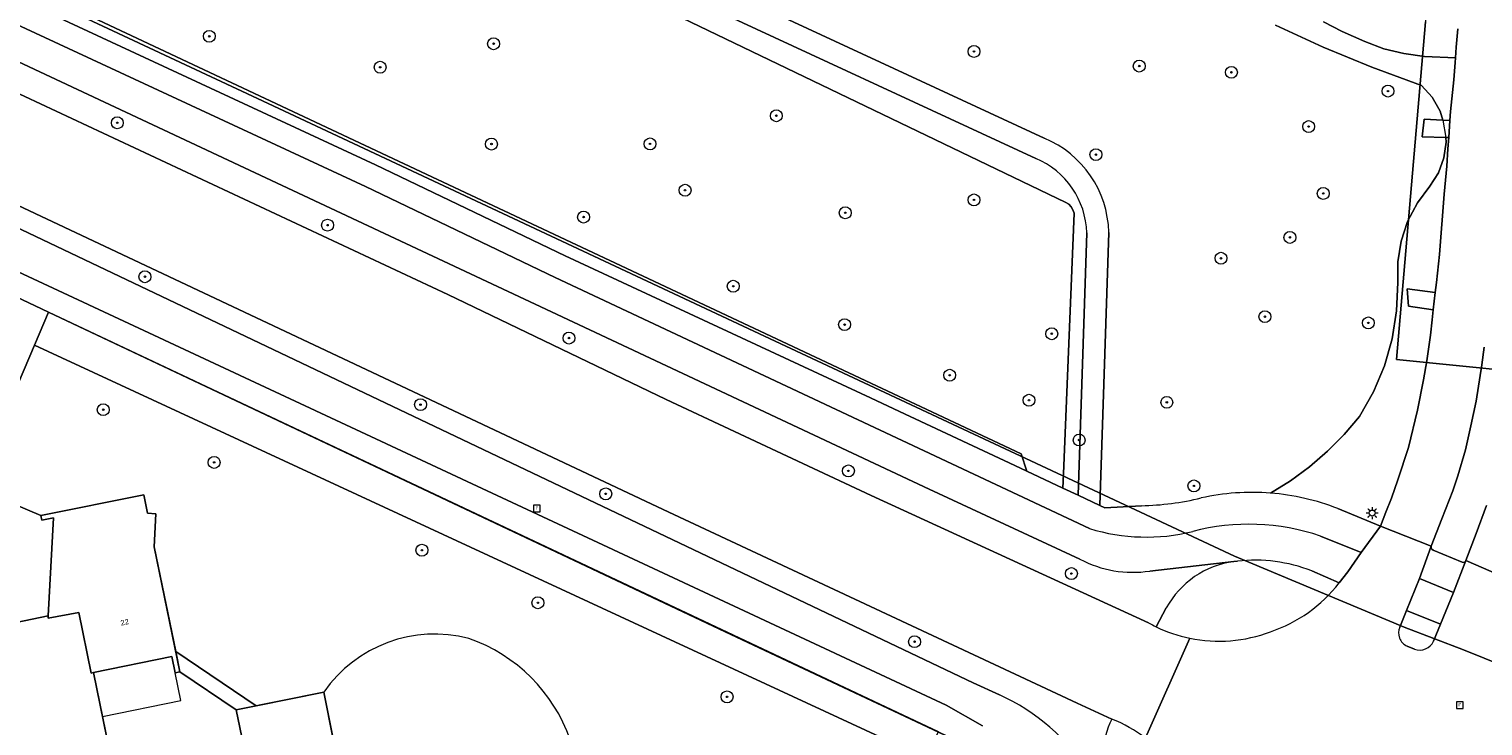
# Model space of a CAD drawing. Header units: metres. Extents: x 207466 to 209466, y 475780 to 477780.
# Tile 61 of 189: x 208213 to 208311, y 476344 to 476391. Entities that reach past the tile are written whole.
import ezdxf

# ---------------------------------------------------------------- set-up
doc = ezdxf.new("R2010")
doc.units = ezdxf.units.M
doc.layers.get('0').update_dxf_attribs({"color": 253, "linetype": 'CONTINUOUS'})
for name, color, linetype, lineweight, true_color in [('B-RO-GR-BEPLANTING_CULTUUR_BOSPLANTSOEN-GV', 7, 'CONTINUOUS', 0, 0x6d8a47), ('B-RO-GR-BOOM-S', 7, 'CONTINUOUS', 0, 0x6d8a47), ('B-RO-GR-GRAS-GV', 7, 'CONTINUOUS', 0, 0x6d8a47), ('B-RO-OG-BEBOUWING-GV', 7, 'CONTINUOUS', 0, 0xa50000), ('B-RO-OG-BEBOUWING_LUIFEL-GV', 7, 'CONTINUOUS', 0, 0xa50000), ('N-RO-GR-GRAS-GV', 7, 'CONTINUOUS', 0, 0x6d8a47)]:
    doc.layers.add(name, color=color, linetype=linetype, lineweight=lineweight, true_color=true_color)
for name, color, linetype, lineweight in [('B-RO-KL-ET_LS_OV_LICHTMAST-S', 253, 'CONTINUOUS', 0), ('B-RO-OG-BEBOUWING-T18', 7, 'CONTINUOUS', 0), ('B-RO-OG-TERREIN_CULTUURSCHEIDING-GV', 253, 'CONTINUOUS', 0), ('B-RO-OG-TERREIN_ERF-GV', 253, 'CONTINUOUS', 0), ('B-RO-OG-WEG-GV', 253, 'CONTINUOUS', 0), ('B-RO-RI-GWA_RIOOLPUT-S', 253, 'CONTINUOUS', 0), ('B-RO-VH-VERHARDING_ASFALT-GV', 253, 'CONTINUOUS', 0), ('B-RO-VH-VERHARDING_BEDRIJFSVLOERPLAAT-GV', 253, 'CONTINUOUS', 0), ('B-RO-VH-VERHARDING_BETON-GV', 253, 'CONTINUOUS', 0), ('B-RO-VH-VERHARDING_BETONSTRAATSTEEN-GV', 253, 'CONTINUOUS', 0), ('B-RO-VH-VERHARDING_TEGEL-GV', 253, 'CONTINUOUS', 0), ('B-WE-KG-GRENS_PERCEEL-GV', 150, 'CONTINUOUS', 18)]:
    doc.layers.add(name, color=color, linetype=linetype, lineweight=lineweight)
doc.styles.add('NLCS-ISO', font='NLCS-ISO.ttf')
doc.styles.add('NLCS-ISO-M200-T18', font='NLCS-ISO.ttf', dxfattribs={"height": 1.8})

# ---------------------------------------------------------------- blocks, each defined once
blk = doc.blocks.new('SKL-ET_OV_LICHTMAST-SO1')
at = {"color": 0, "linetype": 'ByBlock', "lineweight": -2}
blk.add_circle((0, 0), 1, dxfattribs=at)
for points in [[(-1.25, 0), (-2, 0)], [(-1.4142, 1.4142), (-0.8839, 0.8839)], [(0, 2), (0, 1.25)], [(0.8839, 0.8839), (1.4142, 1.4142)], [(2, 0), (1.25, 0)], [(-1.4142, -1.4142), (-0.8839, -0.8839)], [(0, -1.25), (0, -2)], [(0.8839, -0.8839), (1.4142, -1.4142)]]:
    blk.add_open_spline(points, degree=1, dxfattribs=at)
blk = doc.blocks.new('SRI-PUT_INSPECTIEPUT_RIOOLPUT-SO1')
at = {"color": 0, "linetype": 'ByBlock', "lineweight": -2, "flags": 128}
blk.add_lwpolyline([(-1.125, -1.125), (1.125, -1.125), (1.125, 1.125), (-1.125, 1.125), (-1.125, -1.125)], dxfattribs=at)
at = {"color": 0, "linetype": 'ByBlock', "lineweight": -2, "insert": (0, 0.2828), "char_height": 1.5, "attachment_point": 5, "line_spacing_factor": 0.8, "style": 'NLCS-ISO'}
blk.add_mtext('{\\C0;r}', dxfattribs=at)
blk = doc.blocks.new('SGR-BOOM_01-SO1')
at = {"linetype": 'Continuous'}
h = blk.add_hatch(color=0, dxfattribs=at)
edge = h.paths.add_edge_path()
edge.add_arc((0, 0), 0.25, 0, 360)
at = {"color": 0, "linetype": 'ByBlock', "lineweight": -2}
for radius in [2, 0.25]:
    blk.add_circle((0, 0), radius, dxfattribs=at)

msp = doc.modelspace()

# ---------------------------------------------------------------- linework, layer by layer
at = {"layer": 'B-RO-GR-BEPLANTING_CULTUUR_BOSPLANTSOEN-GV', "flags": 128}
for points in [[(208217.251, 476391.56), (208279.627, 476362.253), (208280.019, 476361.094), (208282.438, 476359.959), (208282.477, 476360.914), (208283.184, 476378.424), (208283.113, 476378.645), (208282.994, 476378.845), (208282.831, 476379.011), (208282.634, 476379.135), (208228.697, 476405.055)], [(208249.329, 476343.089), (208246.511, 476342.041), (208247.424, 476339.833), (208248.256, 476337.623), (208253.957, 476335.636), (208260.723, 476338.185), (208262.541, 476339.457), (208262.866, 476338.992), (208264.064, 476339.443), (208266.561, 476332.817), (208267.848, 476332.137), (208273.146, 476341.882), (208213.346, 476369.565), (208209.266, 476360.036), (208213.772, 476358.131)], [(208213.772, 476358.131), (208220.676, 476359.519), (208220.941, 476358.292), (208221.499, 476358.23), (208221.383, 476356.03), (208222.828, 476348.991), (208228.244, 476345.352), (208232.778, 476346.274)]]:
    msp.add_lwpolyline(points, dxfattribs=at)
at = {"layer": 'B-RO-GR-BEPLANTING_CULTUUR_BOSPLANTSOEN-GV'}
for centre, radius, start, end in [((208240.219, 476341.095), 9.066, 75.28783, 145.16298), ((208238.937, 476339.455), 11.009, 19.273, 70.99698)]:
    msp.add_arc(centre, radius, start, end, dxfattribs=at)
at = {"layer": 'B-RO-GR-GRAS-GV', "flags": 128}
for points in [[(208228.697, 476405.055), (208282.634, 476379.135), (208282.831, 476379.011), (208282.994, 476378.845), (208283.113, 476378.645), (208283.184, 476378.424), (208282.477, 476360.914), (208282.438, 476359.959), (208283.462, 476359.479), (208284.041, 476377.091)], [(208280.619, 476382.086), (208257.312, 476392.892), (208230.755, 476405.107)], [(208300.919, 476358.586), (208303.784, 476357.408), (208304.138, 476358.344), (208304.509, 476359.285), (208304.943, 476360.524), (208305.649, 476362.697), (208306.273, 476365.184), (208306.665, 476367.232), (208306.889, 476368.509), (208307.039, 476369.591), (208307.127, 476370.221), (208307.248, 476371.254), (208307.325, 476371.918), (208305.664, 476372.175), (208305.57, 476373.34), (208307.461, 476373.081), (208307.54, 476373.764), (208307.732, 476375.648), (208308.062, 476379.688), (208308.224, 476381.577), (208308.31, 476382.724), (208308.361, 476383.494), (208308.158, 476383.5), (208308.184, 476383.188), (208308.042, 476382.129), (208307.674, 476381.126), (208307.098, 476380.226), (208306.253, 476379.108), (208305.6, 476377.868), (208305.156, 476376.538), (208304.931, 476375.155), (208304.933, 476373.753), (208304.86, 476371.859), (208304.561, 476369.987), (208304.04, 476368.165), (208303.307, 476366.417), (208302.369, 476364.77), (208301.34, 476363.56), (208300.218, 476362.433), (208299.012, 476361.399), (208297.728, 476360.462), (208296.377, 476359.628)]]:
    msp.add_lwpolyline(points, dxfattribs=at)
at = {"layer": 'B-RO-GR-GRAS-GV'}
for centre, radius, start, end in [((208278.473, 476376.946), 5.57, 1.48964, 67.33928), ((208295.147, 476343.846), 15.829, 68.61476, 85.54346)]:
    msp.add_arc(centre, radius, start, end, dxfattribs=at)
at = {"layer": 'B-RO-OG-BEBOUWING-GV', "flags": 128}
for points in [[(208213.772, 476358.131), (208213.835, 476357.817), (208214.619, 476357.974), (208214.255, 476351.395), (208214.253, 476351.23), (208216.317, 476351.619), (208217.152, 476347.544), (208217.308, 476347.576), (208217.307, 476347.582), (208222.572, 476348.654), (208222.795, 476347.561), (208223.108, 476347.625), (208222.828, 476348.991), (208221.383, 476356.03), (208221.499, 476358.23), (208220.941, 476358.292), (208220.676, 476359.519), (208213.772, 476358.131)], [(208218.874, 476339.912), (208217.907, 476344.643), (208217.308, 476347.576), (208217.152, 476347.544), (208216.317, 476351.619), (208214.253, 476351.23), (208214.255, 476351.395), (208209.517, 476350.405), (208209.578, 476350.072), (208210.365, 476350.215), (208210.009, 476343.7), (208210.004, 476343.526), (208212.069, 476343.915), (208212.948, 476339.831), (208213.062, 476339.856), (208218.34, 476340.926), (208218.56, 476339.848), (208218.874, 476339.912)], [(208232.778, 476346.274), (208228.244, 476345.352), (208226.899, 476345.078), (208227.511, 476342.059), (208227.831, 476342.123), (208233.395, 476343.232), (208232.778, 476346.274)]]:
    msp.add_lwpolyline(points, dxfattribs=at)
at = {"layer": 'B-RO-OG-BEBOUWING_LUIFEL-GV', "flags": 128}
msp.add_lwpolyline([(208217.307, 476347.582), (208217.907, 476344.643), (208223.171, 476345.714), (208222.795, 476347.561), (208222.572, 476348.654), (208217.307, 476347.582)], dxfattribs=at)
at = {"layer": 'B-RO-OG-TERREIN_CULTUURSCHEIDING-GV', "flags": 128}
for points in [[(208090.926, 476437.162), (208090.139, 476435.993), (208094.787, 476433.172), (208110.037, 476424.953), (208122.826, 476419.125), (208135.428, 476412.961), (208148.307, 476407.25), (208171.831, 476396.242), (208184.413, 476389.969), (208211.557, 476377.75), (208276.418, 476346.903), (208278.169, 476346.087)], [(208285.726, 476344.456), (208283.391, 476345.539), (208255.964, 476358.359), (208206.34, 476381.695), (208189.449, 476389.539), (208150.667, 476407.719), (208133.074, 476415.883), (208123.79, 476420.336), (208116.309, 476423.766), (208107.185, 476428.156), (208097.597, 476433.227), (208090.926, 476437.162)], [(208206.678, 476399.524), (208208.27, 476395.279), (208208.04, 476394.766), (208236.262, 476381.65), (208249, 476375.556), (208269.509, 476366.016), (208271.459, 476365.109), (208279.205, 476361.476), (208280.019, 476361.094), (208279.627, 476362.253), (208217.251, 476391.56), (208218.527, 476394.299), (208219.168, 476395.677), (208218.988, 476396.173), (208216.799, 476397.153), (208214.413, 476398.222), (208205.635, 476402.307), (208206.678, 476399.524)], [(208251.881, 476397.755), (208252.1, 476396.927), (208257.935, 476394.239), (208281.19, 476383.455)], [(208246.985, 476372.317), (208204.989, 476391.985), (208204.139, 476390.14), (208211.642, 476386.734), (208241.111, 476372.953), (208255.775, 476365.906), (208269.55, 476359.469), (208288.197, 476350.913)], [(208296.713, 476391.036), (208299.932, 476389.565), (208303.203, 476388.215), (208306.523, 476386.988), (208307.243, 476386.199), (208307.775, 476385.273), (208307.967, 476384.659), (208308.437, 476384.63), (208308.478, 476385.251), (208308.703, 476387.371), (208308.802, 476388.535), (208308.821, 476388.845), (208306.733, 476388.941), (208305.35, 476389.127), (208304.007, 476389.446), (208302.714, 476389.946), (208301.209, 476390.62), (208299.95, 476391.253)], [(208296.377, 476359.628), (208297.728, 476360.462), (208299.012, 476361.399), (208300.218, 476362.433), (208301.34, 476363.56), (208302.369, 476364.77), (208303.307, 476366.417), (208304.04, 476368.165), (208304.561, 476369.987), (208304.86, 476371.859), (208304.933, 476373.753), (208304.931, 476375.155), (208305.156, 476376.538), (208305.6, 476377.868), (208306.253, 476379.108), (208307.098, 476380.226), (208307.674, 476381.126), (208308.042, 476382.129), (208308.184, 476383.188), (208308.158, 476383.5), (208306.578, 476383.546), (208306.701, 476384.736), (208307.967, 476384.659), (208307.775, 476385.273), (208307.243, 476386.199), (208306.523, 476386.988), (208303.203, 476388.215), (208299.932, 476389.565), (208296.713, 476391.036)], [(208285.524, 476377.129), (208284.924, 476358.793), (208285.263, 476358.634), (208287.714, 476358.777)], [(208213.346, 476369.565), (208273.146, 476341.882), (208274.084, 476343.608), (208214.29, 476371.77), (208213.346, 476369.565)], [(208283.584, 476355.194), (208273.457, 476359.888), (208246.985, 476372.317)], [(208293.93, 476355.029), (208288.27, 476354.397)], [(208288.706, 476350.649), (208289.384, 476351.926)]]:
    msp.add_lwpolyline(points, dxfattribs=at)
at = {"layer": 'B-RO-OG-TERREIN_CULTUURSCHEIDING-GV'}
for centre, radius, start, end in [((208278.476, 476376.948), 7.05, 1.4695, 67.36129), ((208287.192, 476378.42), 19.65, 271.52128, 283.33665), ((208295.155, 476343.812), 15.863, 85.58015, 102.48605), ((208287.135, 476361.897), 7.586, 242.08868, 278.6062), ((208294.723, 476348.985), 6.095, 97.47686, 151.15632), ((208294.092, 476361.656), 12.254, 241.24519, 243.92651), ((208272.627, 476333.694), 13.576, 31.7623, 65.90777), ((208291.313, 476341.66), 6.248, 153.42002, 175.3771)]:
    msp.add_arc(centre, radius, start, end, dxfattribs=at)
at = {"layer": 'B-RO-OG-TERREIN_ERF-GV', "flags": 128}
for points in [[(208209.517, 476350.405), (208214.255, 476351.395), (208214.619, 476357.974), (208213.835, 476357.817), (208213.772, 476358.131), (208209.266, 476360.036)], [(208227.511, 476342.059), (208226.899, 476345.078), (208228.244, 476345.352), (208222.828, 476348.991), (208223.108, 476347.625), (208222.795, 476347.561), (208222.572, 476348.654), (208217.307, 476347.582), (208217.308, 476347.576), (208217.907, 476344.643), (208218.874, 476339.912)]]:
    msp.add_lwpolyline(points, dxfattribs=at)
at = {"layer": 'B-RO-OG-WEG-GV', "flags": 128}
for points in [[(208310.736, 476369.416), (208310.588, 476368.247), (208310.196, 476365.807), (208309.854, 476364.148), (208309.499, 476362.543), (208308.981, 476360.777), (208308.647, 476359.789), (208307.901, 476357.911), (208307.185, 476356.059), (208307.172, 476355.944), (208307.219, 476355.868), (208307.321, 476355.793), (208309.256, 476354.995), (208309.368, 476354.977), (208309.455, 476355.019), (208309.517, 476355.099)], [(208309.517, 476355.099), (208310.2, 476356.921), (208310.892, 476358.8)]]:
    msp.add_lwpolyline(points, dxfattribs=at)
at = {"layer": 'B-RO-VH-VERHARDING_ASFALT-GV', "flags": 128}
for points in [[(208116.309, 476423.766), (208123.79, 476420.336), (208133.074, 476415.883), (208150.667, 476407.719), (208189.449, 476389.539), (208206.34, 476381.695), (208255.964, 476358.359), (208283.391, 476345.539), (208285.726, 476344.456)], [(208288.197, 476350.913), (208269.55, 476359.469), (208255.775, 476365.906), (208241.111, 476372.953), (208211.642, 476386.734), (208204.139, 476390.14), (208198.601, 476392.667), (208186.637, 476398.359), (208180.379, 476401.285)], [(208308.972, 476390.784), (208308.864, 476389.554), (208308.821, 476388.845), (208308.802, 476388.535), (208308.703, 476387.371), (208308.478, 476385.251), (208308.437, 476384.63), (208308.361, 476383.494), (208308.31, 476382.724), (208308.224, 476381.577), (208308.062, 476379.688), (208307.732, 476375.648), (208307.54, 476373.764), (208307.461, 476373.081), (208307.325, 476371.918), (208307.248, 476371.254), (208307.127, 476370.221), (208307.039, 476369.591), (208306.889, 476368.509), (208306.665, 476367.232), (208306.273, 476365.184), (208305.649, 476362.697), (208304.943, 476360.524), (208304.509, 476359.285), (208304.138, 476358.344), (208303.784, 476357.408)], [(208303.784, 476357.408), (208307.185, 476356.059), (208307.901, 476357.911), (208308.647, 476359.789), (208308.981, 476360.777), (208309.499, 476362.543), (208309.854, 476364.148), (208310.196, 476365.807), (208310.588, 476368.247), (208310.736, 476369.416)], [(208310.892, 476358.8), (208310.2, 476356.921), (208309.517, 476355.099), (208313.791, 476353.256)], [(208305.068, 476350.638), (208305.514, 476351.75), (208306.397, 476353.888), (208307.185, 476356.059), (208303.784, 476357.408), (208302.469, 476355.651), (208301.593, 476354.336), (208301.001, 476353.597)], [(208312.041, 476346.739), (208312.534, 476348.87), (208313.182, 476351.18), (208313.791, 476353.256), (208309.517, 476355.099), (208308.691, 476352.956), (208307.806, 476350.822), (208307.336, 476349.694)], [(208287.986, 476343.191), (208290.956, 476349.887)], [(208290.956, 476349.887), (208287.986, 476343.191)], [(208306.053, 476349.16), (208305.559, 476349.363)]]:
    msp.add_lwpolyline(points, dxfattribs=at)
at = {"layer": 'B-RO-VH-VERHARDING_ASFALT-GV'}
for centre, radius, start, end in [((208293.212, 476359.694), 9.891, 288.72096, 321.94694), ((208294.092, 476361.656), 12.254, 241.24519, 243.92651), ((208292.932, 476359.425), 9.74, 244.28621, 258.29474), ((208292.922, 476359.38), 9.694, 258.30014, 290.94246), ((208305.949, 476350.245), 0.964, 155.96515, 246.15805), ((208306.418, 476350.092), 1.001, 248.63966, 336.55567), ((208282.301, 476335.686), 9.415, 52.85704, 68.66846)]:
    msp.add_arc(centre, radius, start, end, dxfattribs=at)
at = {"layer": 'B-RO-VH-VERHARDING_BEDRIJFSVLOERPLAAT-GV', "flags": 128}
for points in [[(208308.158, 476383.5), (208308.361, 476383.494), (208308.437, 476384.63), (208307.967, 476384.659), (208306.701, 476384.736), (208306.578, 476383.546), (208308.158, 476383.5)], [(208307.325, 476371.918), (208307.461, 476373.081), (208305.57, 476373.34), (208305.664, 476372.175), (208307.325, 476371.918)]]:
    msp.add_lwpolyline(points, dxfattribs=at)
at = {"layer": 'B-RO-VH-VERHARDING_BETON-GV', "flags": 128}
for points in [[(208281.19, 476383.455), (208257.935, 476394.239), (208252.1, 476396.927), (208231.374, 476406.473)], [(208230.755, 476405.107), (208257.312, 476392.892), (208280.619, 476382.086)], [(208299.95, 476391.253), (208301.209, 476390.62), (208302.714, 476389.946), (208304.007, 476389.446), (208305.35, 476389.127), (208306.733, 476388.941), (208308.821, 476388.845), (208308.864, 476389.554), (208308.972, 476390.784)], [(208284.041, 476377.091), (208283.462, 476359.479), (208284.924, 476358.793), (208285.524, 476377.129)]]:
    msp.add_lwpolyline(points, dxfattribs=at)
at = {"layer": 'B-RO-VH-VERHARDING_BETON-GV'}
for centre, radius, start, end in [((208278.476, 476376.948), 7.05, 1.4695, 67.36129), ((208278.473, 476376.946), 5.57, 1.48964, 67.33928)]:
    msp.add_arc(centre, radius, start, end, dxfattribs=at)
at = {"layer": 'B-RO-VH-VERHARDING_BETONSTRAATSTEEN-GV', "flags": 128}
for points in [[(208294.167, 476355.056), (208293.93, 476355.029)], [(208301.001, 476353.597), (208299.158, 476354.406)], [(208289.384, 476351.926), (208288.706, 476350.649)], [(208307.806, 476350.822), (208305.514, 476351.75), (208305.068, 476350.638)], [(208307.336, 476349.694), (208307.806, 476350.822)], [(208305.559, 476349.363), (208306.053, 476349.16)], [(208232.778, 476346.274), (208233.395, 476343.232), (208227.831, 476342.123), (208228.535, 476338.593), (208229.159, 476335.542), (208223.581, 476334.378), (208224.307, 476330.897), (208224.908, 476327.829), (208219.336, 476326.689), (208220.057, 476323.163), (208220.688, 476320.105), (208215.12, 476318.982), (208215.824, 476315.492), (208216.438, 476312.428), (208210.487, 476311.198)]]:
    msp.add_lwpolyline(points, dxfattribs=at)
at = {"layer": 'B-RO-VH-VERHARDING_BETONSTRAATSTEEN-GV'}
for centre, radius, start, end in [((208295.353, 476344.673), 10.451, 68.64588, 96.51388), ((208294.723, 476348.985), 6.095, 97.47686, 151.15632), ((208293.212, 476359.694), 9.891, 288.72096, 321.94694), ((208292.932, 476359.425), 9.74, 244.28621, 258.29474), ((208292.922, 476359.38), 9.694, 258.30014, 290.94246), ((208305.949, 476350.245), 0.964, 155.96515, 246.15805), ((208240.219, 476341.095), 9.066, 75.28783, 145.16298), ((208238.937, 476339.455), 11.009, 19.273, 70.99698), ((208306.418, 476350.092), 1.001, 248.63966, 336.55567), ((208291.313, 476341.66), 6.248, 153.42002, 175.3771), ((208282.301, 476335.686), 9.415, 52.85704, 68.66846)]:
    msp.add_arc(centre, radius, start, end, dxfattribs=at)
at = {"layer": 'B-RO-VH-VERHARDING_TEGEL-GV', "flags": 128}
for points in [[(208090.973, 476457.656), (208089.899, 476456.562), (208094.355, 476452.063), (208098.251, 476448.453), (208101.597, 476445.695), (208104.934, 476443.141), (208107.967, 476440.992), (208110.895, 476439.07), (208113.204, 476437.656), (208123.401, 476432.602), (208155.101, 476417.844), (208167.786, 476411.828), (208211.813, 476391.234), (208235.58, 476380.203), (208248.317, 476374.109), (208284.227, 476357.245)], [(208284.227, 476357.245), (208248.317, 476374.109), (208235.58, 476380.203), (208211.813, 476391.234), (208167.786, 476411.828), (208155.101, 476417.844), (208123.401, 476432.602), (208113.204, 476437.656), (208110.895, 476439.07), (208107.967, 476440.992), (208104.934, 476443.141), (208101.597, 476445.695), (208098.251, 476448.453), (208094.355, 476452.063), (208089.899, 476456.562)], [(208072.301, 476445.382), (208074.367, 476443.983), (208077.794, 476441.24), (208080.986, 476438.505), (208087.884, 476434.24), (208096.095, 476429.397), (208114.571, 476420.053), (208274.595, 476345.4), (208277.039, 476344.003)], [(208287.714, 476358.777), (208285.263, 476358.634), (208284.924, 476358.793), (208283.462, 476359.479), (208282.438, 476359.959), (208280.019, 476361.094), (208279.205, 476361.476), (208271.459, 476365.109), (208269.509, 476366.016), (208249, 476375.556), (208236.262, 476381.65), (208208.04, 476394.766), (208177.376, 476409.167), (208168.774, 476413.171), (208136.456, 476428.216), (208134.308, 476429.255), (208133.203, 476429.79), (208131.454, 476430.605), (208130.293, 476431.137), (208127.609, 476432.365), (208123.621, 476434.288), (208118.54, 476436.614)], [(208278.169, 476346.087), (208276.418, 476346.903), (208211.557, 476377.75), (208184.413, 476389.969), (208171.831, 476396.242), (208148.307, 476407.25), (208135.428, 476412.961), (208122.826, 476419.125), (208110.037, 476424.953), (208094.787, 476433.172), (208090.139, 476435.993)], [(208277.039, 476344.003), (208274.595, 476345.4), (208114.571, 476420.053), (208096.095, 476429.397), (208087.884, 476434.24)], [(208120.096, 476431.679), (208127.33, 476428.393), (208133.082, 476425.509), (208133.849, 476425.156), (208147.606, 476418.656), (208164.287, 476410.906), (208175.779, 476405.704), (208174.916, 476403.84), (208180.379, 476401.285), (208181.293, 476403.117), (208199.439, 476394.573), (208198.601, 476392.667), (208204.139, 476390.14), (208204.989, 476391.985), (208246.985, 476372.317), (208273.457, 476359.888), (208283.584, 476355.194)], [(208116.941, 476417.049), (208125.784, 476412.986), (208125.635, 476412.62), (208126.213, 476412.337), (208127.893, 476411.544), (208128.071, 476411.983), (208128.977, 476411.556), (208137.849, 476407.378), (208146.692, 476403.214), (208148.794, 476402.617), (208212.067, 476372.817), (208214.29, 476371.77), (208274.084, 476343.608), (208275.324, 476342.991)], [(208186.686, 476307.659), (208186.912, 476308.162), (208189.926, 476314.87), (208209.266, 476360.036), (208213.346, 476369.565), (208214.29, 476371.77), (208212.067, 476372.817), (208211.091, 476370.526), (208208.071, 476363.44), (208207.679, 476362.52), (208187.924, 476316.158), (208188.174, 476316.051), (208186.53, 476312.224), (208185.028, 476308.728), (208186.329, 476307.869), (208186.686, 476307.659)], [(208302.469, 476355.651), (208303.784, 476357.408), (208300.919, 476358.586)], [(208299.158, 476354.406), (208301.001, 476353.597), (208301.593, 476354.336), (208302.469, 476355.651), (208299.744, 476356.738)], [(208299.744, 476356.738), (208302.469, 476355.651)], [(208306.397, 476353.888), (208308.691, 476352.956), (208309.517, 476355.099), (208309.455, 476355.019), (208309.368, 476354.977), (208309.256, 476354.995), (208307.321, 476355.793), (208307.219, 476355.868), (208307.172, 476355.944), (208307.185, 476356.059), (208306.397, 476353.888)], [(208288.27, 476354.397), (208293.93, 476355.029), (208294.167, 476355.056)], [(208308.691, 476352.956), (208306.397, 476353.888), (208305.514, 476351.75), (208307.806, 476350.822), (208308.691, 476352.956)]]:
    msp.add_lwpolyline(points, dxfattribs=at)
at = {"layer": 'B-RO-VH-VERHARDING_TEGEL-GV'}
for centre, radius, start, end in [((208287.192, 476378.42), 19.65, 271.52128, 283.33665), ((208295.155, 476343.812), 15.863, 85.58015, 102.48605), ((208295.147, 476343.846), 15.829, 68.61476, 85.54346), ((208288.056, 476369.882), 13.205, 253.14411, 283.58273), ((208288.056, 476369.882), 13.205, 253.14411, 283.58273), ((208294.938, 476342.655), 14.881, 71.15787, 104.72038), ((208294.938, 476342.655), 14.881, 71.15787, 104.72038), ((208287.135, 476361.897), 7.586, 242.08868, 278.6062), ((208295.353, 476344.673), 10.451, 68.64588, 96.51388), ((208272.627, 476333.694), 13.576, 31.7623, 65.90777)]:
    msp.add_arc(centre, radius, start, end, dxfattribs=at)
at = {"layer": 'B-WE-KG-GRENS_PERCEEL-GV'}
for points in [[(208483.188, 476274.403), (208324.848, 476337.848), (208326.58, 476342.171), (208309.354, 476349.103), (208305.37, 476350.634), (208293.974, 476355.4), (208263.816, 476369.481), (208228.325, 476386.114), (208215.15, 476392.275), (208157.188, 476419.197), (208125.124, 476434.671), (208141.654, 476449.995), (208167.935, 476474.761), (208157.928, 476486.598), (208136.977, 476511.116)], [(208215.15, 476392.275), (208228.325, 476386.114), (208263.816, 476369.481), (208293.974, 476355.4), (208305.37, 476350.634), (208309.354, 476349.103), (208326.58, 476342.171)], [(208172.457, 476391.472), (208196.637, 476380.084), (208212.067, 476372.817), (208214.29, 476371.77), (208260.122, 476350.148), (208284.268, 476338.784), (208284.646, 476338.382), (208284.971, 476337.935), (208285.239, 476337.452), (208285.444, 476336.94), (208285.584, 476336.406), (208285.656, 476335.858), (208285.66, 476335.306), (208285.596, 476334.758), (208282.68, 476327.953), (208280.73, 476323.602), (208277.198, 476315.72), (208272.951, 476306.516), (208270.77, 476302.094), (208267.339, 476296.66), (208259.948, 476285.453), (208253.482, 476278.257), (208244.123, 476267.82)], [(208244.123, 476267.82), (208253.482, 476278.257), (208259.948, 476285.453), (208267.339, 476296.66), (208270.77, 476302.094), (208272.951, 476306.516), (208277.198, 476315.72), (208280.73, 476323.602), (208282.68, 476327.953), (208285.596, 476334.758), (208285.66, 476335.306), (208285.656, 476335.858), (208285.584, 476336.406), (208285.444, 476336.94), (208285.239, 476337.452), (208284.971, 476337.935), (208284.646, 476338.382), (208284.268, 476338.784), (208260.122, 476350.148), (208214.29, 476371.77), (208212.067, 476372.817), (208196.637, 476380.084), (208172.457, 476391.472)], [(208324.9, 476366.584), (208304.857, 476368.591), (208306.801, 476391.269)], [(208209.268, 476360.035), (208213.772, 476358.131), (208220.676, 476359.519), (208220.941, 476358.292), (208221.499, 476358.23), (208221.383, 476356.03), (208223.108, 476347.625), (208226.899, 476345.078), (208232.775, 476346.276), (208233.396, 476343.239), (208227.831, 476342.123), (208228.535, 476338.593), (208229.159, 476335.542), (208223.582, 476334.38), (208224.307, 476330.897), (208224.908, 476327.829), (208219.336, 476326.689), (208220.057, 476323.163), (208220.688, 476320.105), (208215.12, 476318.983), (208215.819, 476315.474), (208216.438, 476312.428), (208210.487, 476311.198)]]:
    msp.add_lwpolyline(points, dxfattribs=at)
for points in [[(208306.801, 476391.269), (208304.857, 476368.591), (208324.9, 476366.584), (208326.232, 476371.003), (208326.69, 476372.667), (208327.071, 476374.351), (208327.375, 476376.05), (208327.6, 476377.761), (208327.716, 476379.613), (208327.762, 476381.468), (208327.736, 476383.323), (208327.64, 476385.176), (208327.474, 476387.025), (208327.237, 476388.865), (208327.104, 476389.691), (208311.921, 476396.754), (208307.628, 476398.751), (208307.336, 476397.173), (208307.081, 476395.166), (208306.904, 476393.209)], [(208209.268, 476360.035), (208206.102, 476352.648), (208204.709, 476349.42), (208209.517, 476350.405), (208214.255, 476351.395), (208214.253, 476351.23), (208216.317, 476351.619), (208217.152, 476347.544), (208217.309, 476347.576), (208218.874, 476339.912), (208222.655, 476337.368), (208228.535, 476338.593), (208227.831, 476342.123), (208233.396, 476343.239), (208232.775, 476346.276), (208226.899, 476345.078), (208223.108, 476347.625), (208221.383, 476356.03), (208221.499, 476358.23), (208220.941, 476358.292), (208220.676, 476359.519), (208213.772, 476358.131)], [(208214.629, 476332.195), (208218.413, 476329.679), (208224.307, 476330.897), (208223.582, 476334.38), (208229.159, 476335.542), (208228.535, 476338.593), (208222.655, 476337.368), (208218.874, 476339.912), (208217.309, 476347.576), (208217.152, 476347.544), (208216.317, 476351.619), (208214.253, 476351.23), (208214.255, 476351.395), (208209.517, 476350.405), (208204.709, 476349.42), (208201.495, 476341.9), (208205.311, 476342.689), (208210.009, 476343.7), (208210.004, 476343.526), (208212.069, 476343.915), (208212.948, 476339.831), (208213.062, 476339.856)]]:
    msp.add_lwpolyline(points, close=True, dxfattribs=at)
at = {"layer": 'N-RO-GR-GRAS-GV', "flags": 128}
for points in [[(208300.919, 476358.586), (208303.784, 476357.408), (208304.138, 476358.344), (208304.509, 476359.285), (208304.943, 476360.524), (208305.649, 476362.697), (208306.273, 476365.184), (208306.665, 476367.232), (208306.889, 476368.509), (208307.039, 476369.591), (208307.127, 476370.221), (208307.248, 476371.254), (208307.325, 476371.918), (208305.664, 476372.175), (208305.57, 476373.34), (208307.461, 476373.081), (208307.54, 476373.764), (208307.732, 476375.648), (208308.062, 476379.688), (208308.224, 476381.577), (208308.31, 476382.724), (208308.361, 476383.494), (208308.437, 476384.63), (208308.478, 476385.251), (208308.703, 476387.371), (208308.802, 476388.535), (208308.821, 476388.845), (208306.733, 476388.941), (208305.35, 476389.127), (208304.007, 476389.446), (208302.714, 476389.946), (208301.209, 476390.62), (208299.95, 476391.253)], [(208296.713, 476391.036), (208299.932, 476389.565), (208303.203, 476388.215), (208306.523, 476386.988), (208307.243, 476386.199), (208307.775, 476385.273), (208307.967, 476384.659), (208308.158, 476383.5), (208308.184, 476383.188), (208308.042, 476382.129), (208307.674, 476381.126), (208307.098, 476380.226), (208306.253, 476379.108), (208305.6, 476377.868), (208305.156, 476376.538), (208304.931, 476375.155), (208304.933, 476373.753), (208304.86, 476371.859), (208304.561, 476369.987), (208304.04, 476368.165), (208303.307, 476366.417), (208302.369, 476364.77), (208301.34, 476363.56), (208300.218, 476362.433), (208299.012, 476361.399), (208297.728, 476360.462), (208296.377, 476359.628)]]:
    msp.add_lwpolyline(points, dxfattribs=at)
at = {"layer": 'N-RO-GR-GRAS-GV'}
msp.add_arc((208295.147, 476343.846), 15.829, 68.61476, 85.54346, dxfattribs=at)

# ---------------------------------------------------------------- block references
at = {"layer": 'B-RO-GR-BOOM-S', "xscale": 0.2, "yscale": 0.2, "zscale": 0.2}
for p in [(208225.085, 476390.287), (208244.188, 476389.791), (208276.464, 476389.27), (208236.566, 476388.213), (208287.57, 476388.29), (208293.76, 476387.87), (208304.28, 476386.61), (208263.184, 476384.956), (208218.905, 476384.483), (208298.95, 476384.23), (208244.045, 476383.056), (208254.697, 476383.066), (208284.656, 476382.346), (208257.051, 476379.955), (208276.464, 476379.308), (208299.93, 476379.74), (208250.234, 476378.156), (208267.813, 476378.442), (208233.03, 476377.611), (208297.69, 476376.79), (208293.06, 476375.39), (208220.761, 476374.152), (208260.291, 476373.514), (208296.01, 476371.47), (208267.77, 476370.935), (208281.69, 476370.325), (208302.96, 476371.051), (208249.251, 476370.035), (208274.83, 476367.54), (208239.277, 476365.565), (208280.16, 476365.86), (208289.42, 476365.72), (208217.962, 476365.227), (208283.53, 476363.19), (208225.411, 476361.687), (208268.025, 476361.117), (208251.722, 476359.578), (208291.24, 476360.11), (208239.37, 476355.795), (208283.011, 476354.226), (208247.162, 476352.268), (208272.469, 476349.655), (208259.875, 476345.952)]:
    msp.add_blockref('SGR-BOOM_01-SO1', p, dxfattribs=at)
at = {"layer": 'B-RO-KL-ET_LS_OV_LICHTMAST-S', "xscale": 0.2, "yscale": 0.2, "zscale": 0.2}
msp.add_blockref('SKL-ET_OV_LICHTMAST-SO1', (208303.217, 476358.288), dxfattribs=at)
at = {"layer": 'B-RO-RI-GWA_RIOOLPUT-S', "xscale": 0.2, "yscale": 0.2, "zscale": 0.2}
for p in [(208247.1, 476358.6), (208309.1, 476345.4)]:
    msp.add_blockref('SRI-PUT_INSPECTIEPUT_RIOOLPUT-SO1', p, dxfattribs=at)

# ---------------------------------------------------------------- texts
at = {"layer": 'B-RO-OG-BEBOUWING-T18', "insert": (208219.401, 476350.964), "char_height": 0.36, "attachment_point": 5, "rotation": 11.7, "line_spacing_factor": 0.8, "style": 'NLCS-ISO-M200-T18'}
msp.add_mtext('{\\fArial|b0|i0|c0|p34;\\C256;22}', dxfattribs=at)

doc.saveas('drawing.dxf')
